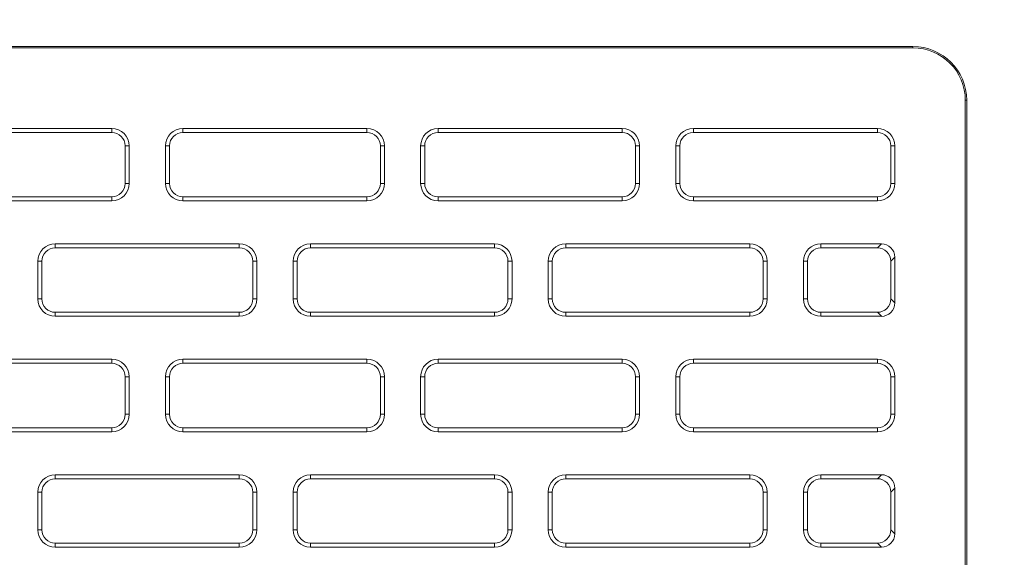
# Model space of a CAD drawing. Header units: millimetres. Extents: x 11 to 1665, y 44 to 957.
# Tile 35 of 69: x 397 to 433, y 863 to 883. Entities that reach past the tile are written whole.
import ezdxf

# ---------------------------------------------------------------- set-up
doc = ezdxf.new("R2010")
doc.units = ezdxf.units.MM
doc.header["$MEASUREMENT"] = 0
doc.layers.get('0').update_dxf_attribs({"lineweight": 25})
doc.styles.add('IPPON', font='isocpeui.ttf', dxfattribs={"height": 20})
doc.styles.get("Standard").update_dxf_attribs({"font": 'isocpeui.ttf'})
doc.dimstyles.new('ISO-25$0', dxfattribs={"dimtxt": 20, "dimasz": 20, "dimexe": 1.25, "dimexo": 0.625, "dimtad": 1, "dimtxsty": 'Standard', "dimcen": 2.5, "dimadec": 0, "dimazin": 0, "dimtfac": 1, "dimtmove": 0, "dimatfit": 3, "dimfxl": 1, "dimarcsym": 0})

# ---------------------------------------------------------------- blocks, each defined once
blk = doc.blocks.new('*D12')
at = {"color": 0, "lineweight": -2, "transparency": 16777216}
for p, q in [((79.786, 875.897), (79.786, 934.458)), ((517.786, 874.24), (517.786, 934.458)), ((99.786, 933.208), (497.786, 933.208))]:
    blk.add_line(p, q, dxfattribs=at)
at = {"color": 0, "transparency": 16777216}
for points in [[(99.786, 936.541), (99.786, 929.874), (79.786, 933.208)], [(497.786, 936.541), (497.786, 929.874), (517.786, 933.208)]]:
    blk.add_solid(points, dxfattribs=at)
at = {"layer": 'Defpoints', "color": 0, "transparency": 16777216}
for p in [(517.786, 933.208), (79.786, 875.272), (517.786, 873.615)]:
    blk.add_point(p, dxfattribs=at)
at = {"color": 0, "transparency": 16777216, "insert": (298.786, 943.833), "char_height": 20, "attachment_point": 5, "style": 'IPPON'}
blk.add_mtext('438', dxfattribs=at)

msp = doc.modelspace()

# ---------------------------------------------------------------- linework, layer by layer
at = {"color": 0, "linetype": 'Continuous', "lineweight": 0, "extrusion": (0, 1, -2.22045e-16)}
for p, q in [((429.786, 882.312), (97.286, 882.312)), ((429.786, 882.26), (97.286, 882.26)), ((429.786, 882.26), (429.786, 882.312)), ((431.733, 880.312), (431.733, 815.312)), ((431.733, 880.312), (431.786, 880.312)), ((431.786, 880.312), (431.786, 815.312)), ((399.961, 879.262), (393.111, 879.262)), ((399.961, 879.112), (399.961, 879.262)), ((409.461, 879.262), (402.611, 879.262)), ((402.611, 879.112), (402.611, 879.262)), ((409.461, 879.112), (409.461, 879.262)), ((418.961, 879.262), (412.111, 879.262)), ((412.111, 879.112), (412.111, 879.262)), ((418.961, 879.112), (418.961, 879.262)), ((428.461, 879.262), (421.611, 879.262)), ((421.611, 879.112), (421.611, 879.262)), ((428.461, 879.112), (428.461, 879.262)), ((399.961, 879.112), (393.111, 879.112)), ((409.461, 879.112), (402.611, 879.112)), ((418.961, 879.112), (412.111, 879.112)), ((428.461, 879.112), (421.611, 879.112)), ((400.461, 877.212), (400.461, 878.612)), ((400.461, 878.612), (400.611, 878.612)), ((400.611, 877.212), (400.611, 878.612)), ((401.961, 878.612), (401.961, 877.212)), ((402.111, 878.612), (401.961, 878.612)), ((402.111, 878.612), (402.111, 877.212)), ((409.961, 877.212), (409.961, 878.612)), ((409.961, 878.612), (410.111, 878.612)), ((410.111, 877.212), (410.111, 878.612)), ((411.461, 878.612), (411.461, 877.212)), ((411.611, 878.612), (411.461, 878.612)), ((411.611, 878.612), (411.611, 877.212)), ((419.461, 878.612), (419.611, 878.612)), ((419.461, 877.212), (419.461, 878.612)), ((419.611, 877.212), (419.611, 878.612)), ((420.961, 878.612), (420.961, 877.212)), ((421.111, 878.612), (420.961, 878.612)), ((421.111, 878.612), (421.111, 877.212)), ((428.961, 878.612), (429.111, 878.612)), ((428.961, 877.212), (428.961, 878.612)), ((429.111, 877.212), (429.111, 878.612)), ((400.461, 877.212), (400.611, 877.212)), ((402.111, 877.212), (401.961, 877.212)), ((409.961, 877.212), (410.111, 877.212)), ((411.611, 877.212), (411.461, 877.212)), ((419.461, 877.212), (419.611, 877.212)), ((421.111, 877.212), (420.961, 877.212)), ((428.961, 877.212), (429.111, 877.212)), ((393.111, 876.712), (399.961, 876.712)), ((399.961, 876.712), (399.961, 876.562)), ((402.611, 876.712), (409.461, 876.712)), ((402.611, 876.712), (402.611, 876.562)), ((409.461, 876.712), (409.461, 876.562)), ((412.111, 876.712), (418.961, 876.712)), ((412.111, 876.712), (412.111, 876.562)), ((418.961, 876.712), (418.961, 876.562)), ((421.611, 876.712), (428.461, 876.712)), ((421.611, 876.712), (421.611, 876.562)), ((428.461, 876.712), (428.461, 876.562)), ((393.111, 876.562), (399.961, 876.562)), ((402.611, 876.562), (409.461, 876.562)), ((412.111, 876.562), (418.961, 876.562)), ((421.611, 876.562), (428.461, 876.562)), ((404.711, 874.962), (397.861, 874.962)), ((397.861, 874.812), (397.861, 874.962)), ((404.711, 874.812), (404.711, 874.962)), ((414.211, 874.962), (407.361, 874.962)), ((407.361, 874.812), (407.361, 874.962)), ((414.211, 874.812), (414.211, 874.962)), ((423.711, 874.962), (416.861, 874.962)), ((416.861, 874.812), (416.861, 874.962)), ((423.711, 874.812), (423.711, 874.962)), ((428.612, 874.962), (426.361, 874.962)), ((426.361, 874.812), (426.361, 874.962)), ((428.612, 874.962), (428.462, 874.812)), ((404.711, 874.812), (397.861, 874.812)), ((414.211, 874.812), (407.361, 874.812)), ((423.711, 874.812), (416.861, 874.812)), ((428.462, 874.812), (426.361, 874.812)), ((397.211, 874.312), (397.211, 872.912)), ((397.361, 874.312), (397.211, 874.312)), ((397.361, 874.312), (397.361, 872.912)), ((405.211, 872.912), (405.211, 874.312)), ((405.211, 874.312), (405.361, 874.312)), ((405.361, 872.912), (405.361, 874.312)), ((406.711, 874.312), (406.711, 872.912)), ((406.861, 874.312), (406.711, 874.312)), ((406.861, 874.312), (406.861, 872.912)), ((414.711, 872.912), (414.711, 874.312)), ((414.711, 874.312), (414.861, 874.312)), ((414.861, 872.912), (414.861, 874.312)), ((416.211, 874.312), (416.211, 872.912)), ((416.361, 874.312), (416.211, 874.312)), ((416.361, 874.312), (416.361, 872.912)), ((424.211, 874.312), (424.361, 874.312)), ((424.211, 872.912), (424.211, 874.312)), ((424.361, 872.912), (424.361, 874.312)), ((425.711, 874.312), (425.711, 872.912)), ((425.861, 874.312), (425.711, 874.312)), ((425.861, 874.312), (425.861, 872.912)), ((429.111, 874.463), (428.961, 874.313)), ((428.961, 874.313), (428.961, 872.911)), ((429.111, 874.463), (429.111, 872.761)), ((397.361, 872.912), (397.211, 872.912)), ((405.211, 872.912), (405.361, 872.912)), ((406.861, 872.912), (406.711, 872.912)), ((414.711, 872.912), (414.861, 872.912)), ((416.361, 872.912), (416.211, 872.912)), ((424.211, 872.912), (424.361, 872.912)), ((425.861, 872.912), (425.711, 872.912)), ((428.961, 872.911), (429.111, 872.761)), ((397.861, 872.412), (404.711, 872.412)), ((397.861, 872.412), (397.861, 872.262)), ((404.711, 872.412), (404.711, 872.262)), ((407.361, 872.412), (414.211, 872.412)), ((407.361, 872.412), (407.361, 872.262)), ((414.211, 872.412), (414.211, 872.262)), ((416.861, 872.412), (423.711, 872.412)), ((416.861, 872.412), (416.861, 872.262)), ((423.711, 872.412), (423.711, 872.262)), ((426.361, 872.412), (428.462, 872.412)), ((426.361, 872.412), (426.361, 872.262)), ((428.462, 872.412), (428.612, 872.262)), ((397.861, 872.262), (404.711, 872.262)), ((407.361, 872.262), (414.211, 872.262)), ((416.861, 872.262), (423.711, 872.262)), ((426.361, 872.262), (428.612, 872.262)), ((399.961, 870.662), (393.111, 870.662)), ((399.961, 870.512), (393.111, 870.512)), ((399.961, 870.512), (399.961, 870.662)), ((409.461, 870.662), (402.611, 870.662)), ((402.611, 870.512), (402.611, 870.662)), ((409.461, 870.512), (402.611, 870.512)), ((409.461, 870.512), (409.461, 870.662)), ((418.961, 870.662), (412.111, 870.662)), ((412.111, 870.512), (412.111, 870.662)), ((418.961, 870.512), (412.111, 870.512)), ((418.961, 870.512), (418.961, 870.662)), ((428.461, 870.662), (421.611, 870.662)), ((421.611, 870.512), (421.611, 870.662)), ((428.461, 870.512), (421.611, 870.512)), ((428.461, 870.512), (428.461, 870.662)), ((400.461, 868.612), (400.461, 870.012)), ((400.461, 870.012), (400.611, 870.012)), ((400.611, 868.612), (400.611, 870.012)), ((401.961, 870.012), (401.961, 868.612)), ((402.111, 870.012), (401.961, 870.012)), ((402.111, 870.012), (402.111, 868.612)), ((409.961, 868.612), (409.961, 870.012)), ((409.961, 870.012), (410.111, 870.012)), ((410.111, 868.612), (410.111, 870.012)), ((411.461, 870.012), (411.461, 868.612)), ((411.611, 870.012), (411.461, 870.012)), ((411.611, 870.012), (411.611, 868.612)), ((419.461, 870.012), (419.611, 870.012)), ((419.461, 868.612), (419.461, 870.012)), ((419.611, 868.612), (419.611, 870.012)), ((420.961, 870.012), (420.961, 868.612)), ((421.111, 870.012), (420.961, 870.012)), ((421.111, 870.012), (421.111, 868.612)), ((428.961, 870.012), (429.111, 870.012)), ((428.961, 868.612), (428.961, 870.012)), ((429.111, 868.612), (429.111, 870.012)), ((400.461, 868.612), (400.611, 868.612)), ((402.111, 868.612), (401.961, 868.612)), ((409.961, 868.612), (410.111, 868.612)), ((411.611, 868.612), (411.461, 868.612)), ((419.461, 868.612), (419.611, 868.612)), ((421.111, 868.612), (420.961, 868.612)), ((428.961, 868.612), (429.111, 868.612)), ((393.111, 868.112), (399.961, 868.112)), ((393.111, 867.962), (399.961, 867.962)), ((399.961, 868.112), (399.961, 867.962)), ((402.611, 868.112), (409.461, 868.112)), ((402.611, 868.112), (402.611, 867.962)), ((402.611, 867.962), (409.461, 867.962)), ((409.461, 868.112), (409.461, 867.962)), ((412.111, 868.112), (418.961, 868.112)), ((412.111, 868.112), (412.111, 867.962)), ((412.111, 867.962), (418.961, 867.962)), ((418.961, 868.112), (418.961, 867.962)), ((421.611, 868.112), (428.461, 868.112)), ((421.611, 868.112), (421.611, 867.962)), ((421.611, 867.962), (428.461, 867.962)), ((428.461, 868.112), (428.461, 867.962)), ((404.711, 866.362), (397.861, 866.362)), ((397.861, 866.212), (397.861, 866.362)), ((404.711, 866.212), (397.861, 866.212)), ((404.711, 866.212), (404.711, 866.362)), ((414.211, 866.362), (407.361, 866.362)), ((407.361, 866.212), (407.361, 866.362)), ((414.211, 866.212), (407.361, 866.212)), ((414.211, 866.212), (414.211, 866.362)), ((423.711, 866.362), (416.861, 866.362)), ((416.861, 866.212), (416.861, 866.362)), ((423.711, 866.212), (416.861, 866.212)), ((423.711, 866.212), (423.711, 866.362)), ((428.612, 866.362), (426.361, 866.362)), ((426.361, 866.212), (426.361, 866.362)), ((428.462, 866.212), (426.361, 866.212)), ((428.612, 866.362), (428.462, 866.212)), ((397.211, 865.712), (397.211, 864.312)), ((397.361, 865.712), (397.211, 865.712)), ((397.361, 865.712), (397.361, 864.312)), ((405.211, 864.312), (405.211, 865.712)), ((405.211, 865.712), (405.361, 865.712)), ((405.361, 864.312), (405.361, 865.712)), ((406.711, 865.712), (406.711, 864.312)), ((406.861, 865.712), (406.711, 865.712)), ((406.861, 865.712), (406.861, 864.312)), ((414.711, 864.312), (414.711, 865.712)), ((414.711, 865.712), (414.861, 865.712)), ((414.861, 864.312), (414.861, 865.712)), ((416.211, 865.712), (416.211, 864.312)), ((416.361, 865.712), (416.211, 865.712)), ((416.361, 865.712), (416.361, 864.312)), ((424.211, 865.712), (424.361, 865.712)), ((424.211, 864.312), (424.211, 865.712)), ((424.361, 864.312), (424.361, 865.712)), ((425.711, 865.712), (425.711, 864.312)), ((425.861, 865.712), (425.711, 865.712)), ((425.861, 865.712), (425.861, 864.312)), ((429.111, 865.863), (428.961, 865.713)), ((428.961, 865.713), (428.961, 864.311)), ((429.111, 865.863), (429.111, 864.161)), ((397.361, 864.312), (397.211, 864.312)), ((405.211, 864.312), (405.361, 864.312)), ((406.861, 864.312), (406.711, 864.312)), ((414.711, 864.312), (414.861, 864.312)), ((416.361, 864.312), (416.211, 864.312)), ((424.211, 864.312), (424.361, 864.312)), ((425.861, 864.312), (425.711, 864.312)), ((428.961, 864.311), (429.111, 864.161)), ((397.861, 863.812), (404.711, 863.812)), ((397.861, 863.812), (397.861, 863.662)), ((397.861, 863.662), (404.711, 863.662)), ((404.711, 863.812), (404.711, 863.662)), ((407.361, 863.812), (414.211, 863.812)), ((407.361, 863.812), (407.361, 863.662)), ((407.361, 863.662), (414.211, 863.662)), ((414.211, 863.812), (414.211, 863.662)), ((416.861, 863.812), (423.711, 863.812)), ((416.861, 863.812), (416.861, 863.662)), ((416.861, 863.662), (423.711, 863.662)), ((423.711, 863.812), (423.711, 863.662)), ((426.361, 863.812), (428.462, 863.812)), ((426.361, 863.812), (426.361, 863.662)), ((426.361, 863.662), (428.612, 863.662)), ((428.462, 863.812), (428.612, 863.662))]:
    msp.add_line(p, q, dxfattribs=at)
at = {"color": 0, "linetype": 'Continuous', "lineweight": 0}
for centre, radius, start, end in [((429.786, 880.312), 2, 0, 90), ((399.961, 878.612), 0.65, 0, 90), ((402.611, 878.612), 0.65, 90, 180), ((409.461, 878.612), 0.65, 0, 90), ((412.111, 878.612), 0.65, 90, 180), ((418.961, 878.612), 0.65, 0, 90), ((421.611, 878.612), 0.65, 90, 180), ((428.461, 878.612), 0.65, 0, 90), ((399.961, 878.612), 0.5, 0, 90), ((402.611, 878.612), 0.5, 90, 180), ((409.461, 878.612), 0.5, 0, 90), ((412.111, 878.612), 0.5, 90, 180), ((418.961, 878.612), 0.5, 0, 90), ((421.611, 878.612), 0.5, 90, 180), ((428.461, 878.612), 0.5, 0, 90), ((399.961, 877.212), 0.65, 270, 0), ((399.961, 877.212), 0.5, 270, 0), ((402.611, 877.212), 0.65, 180, 270), ((402.611, 877.212), 0.5, 180, 270), ((409.461, 877.212), 0.65, 270, 0), ((409.461, 877.212), 0.5, 270, 0), ((412.111, 877.212), 0.65, 180, 270), ((412.111, 877.212), 0.5, 180, 270), ((418.961, 877.212), 0.65, 270, 0), ((418.961, 877.212), 0.5, 270, 0), ((421.611, 877.212), 0.65, 180, 270), ((421.611, 877.212), 0.5, 180, 270), ((428.461, 877.212), 0.65, 270, 360), ((428.461, 877.212), 0.5, 270, 0), ((397.861, 874.312), 0.65, 90, 180), ((404.711, 874.312), 0.65, 0, 90), ((407.361, 874.312), 0.65, 90, 180), ((414.211, 874.312), 0.65, 0, 90), ((416.861, 874.312), 0.65, 90, 180), ((423.711, 874.312), 0.65, 0, 90), ((426.361, 874.312), 0.65, 90, 180), ((397.861, 874.312), 0.5, 90, 180), ((404.711, 874.312), 0.5, 0, 90), ((407.361, 874.312), 0.5, 90, 180), ((414.211, 874.312), 0.5, 0, 90), ((416.861, 874.312), 0.5, 90, 180), ((423.711, 874.312), 0.5, 0, 90), ((426.361, 874.312), 0.5, 90, 180), ((397.861, 872.912), 0.65, 180, 270), ((397.861, 872.912), 0.5, 180, 270), ((404.711, 872.912), 0.65, 270, 0), ((404.711, 872.912), 0.5, 270, 0), ((407.361, 872.912), 0.65, 180, 270), ((407.361, 872.912), 0.5, 180, 270), ((414.211, 872.912), 0.65, 270, 0), ((414.211, 872.912), 0.5, 270, 0), ((416.861, 872.912), 0.65, 180, 270), ((416.861, 872.912), 0.5, 180, 270), ((423.711, 872.912), 0.65, 270, 0), ((423.711, 872.912), 0.5, 270, 0), ((426.361, 872.912), 0.65, 180, 270), ((426.361, 872.912), 0.5, 180, 270), ((399.961, 870.012), 0.65, 0, 90), ((399.961, 870.012), 0.5, 0, 90), ((402.611, 870.012), 0.65, 90, 180), ((402.611, 870.012), 0.5, 90, 180), ((409.461, 870.012), 0.65, 0, 90), ((409.461, 870.012), 0.5, 0, 90), ((412.111, 870.012), 0.65, 90, 180), ((412.111, 870.012), 0.5, 90, 180), ((418.961, 870.012), 0.65, 0, 90), ((418.961, 870.012), 0.5, 0, 90), ((421.611, 870.012), 0.65, 90, 180), ((421.611, 870.012), 0.5, 90, 180), ((428.461, 870.012), 0.65, 0, 90), ((428.461, 870.012), 0.5, 0, 90), ((399.961, 868.612), 0.65, 270, 0), ((399.961, 868.612), 0.5, 270, 0), ((402.611, 868.612), 0.65, 180, 270), ((402.611, 868.612), 0.5, 180, 270), ((409.461, 868.612), 0.65, 270, 0), ((409.461, 868.612), 0.5, 270, 0), ((412.111, 868.612), 0.65, 180, 270), ((412.111, 868.612), 0.5, 180, 270), ((418.961, 868.612), 0.65, 270, 0), ((418.961, 868.612), 0.5, 270, 0), ((421.611, 868.612), 0.65, 180, 270), ((421.611, 868.612), 0.5, 180, 270), ((428.461, 868.612), 0.65, 270, 360), ((428.461, 868.612), 0.5, 270, 0), ((397.861, 865.712), 0.65, 90, 180), ((397.861, 865.712), 0.5, 90, 180), ((404.711, 865.712), 0.65, 0, 90), ((404.711, 865.712), 0.5, 0, 90), ((407.361, 865.712), 0.65, 90, 180), ((407.361, 865.712), 0.5, 90, 180), ((414.211, 865.712), 0.65, 0, 90), ((414.211, 865.712), 0.5, 0, 90), ((416.861, 865.712), 0.65, 90, 180), ((416.861, 865.712), 0.5, 90, 180), ((423.711, 865.712), 0.65, 0, 90), ((423.711, 865.712), 0.5, 0, 90), ((426.361, 865.712), 0.65, 90, 180), ((426.361, 865.712), 0.5, 90, 180), ((397.861, 864.312), 0.65, 180, 270), ((397.861, 864.312), 0.5, 180, 270), ((404.711, 864.312), 0.65, 270, 0), ((404.711, 864.312), 0.5, 270, 0), ((407.361, 864.312), 0.65, 180, 270), ((407.361, 864.312), 0.5, 180, 270), ((414.211, 864.312), 0.65, 270, 0), ((414.211, 864.312), 0.5, 270, 0), ((416.861, 864.312), 0.65, 180, 270), ((416.861, 864.312), 0.5, 180, 270), ((423.711, 864.312), 0.65, 270, 0), ((423.711, 864.312), 0.5, 270, 0), ((426.361, 864.312), 0.65, 180, 270), ((426.361, 864.312), 0.5, 180, 270)]:
    msp.add_arc(centre, radius, start, end, dxfattribs=at)
at = {"color": 0, "linetype": 'Continuous', "lineweight": 0, "extrusion": (0, -2.22045e-16, -1)}
msp.add_arc((-429.786, 880.312), 1.948, 90, 180, dxfattribs=at)
at = {"color": 0, "linetype": 'Continuous', "lineweight": 0, "extrusion": (4.93038e-32, -2.22045e-16, -1)}
for centre in [(428.609, 874.461), (428.609, 865.861)]:
    msp.add_ellipse(centre, major_axis=(0.356, 0.356), ratio=0.994422, start_param=-0.782601, end_param=0.782601, dxfattribs=at)
at = {"color": 0, "linetype": 'Continuous', "lineweight": 0}
for centre, major_axis in [((428.459, 874.311), (0.356, 0.356)), ((428.459, 872.913), (0.356, -0.356)), ((428.459, 865.711), (0.356, 0.356)), ((428.459, 864.313), (0.356, -0.356))]:
    msp.add_ellipse(centre, major_axis=major_axis, ratio=0.994422, start_param=-0.782601, end_param=0.782601, dxfattribs=at)
at = {"color": 0, "linetype": 'Continuous', "lineweight": 0, "extrusion": (-4.93038e-32, -2.22045e-16, -1)}
for centre in [(428.609, 872.763), (428.609, 864.163)]:
    msp.add_ellipse(centre, major_axis=(0.356, -0.356), ratio=0.994422, start_param=-0.782601, end_param=0.782601, dxfattribs=at)

# ---------------------------------------------------------------- dimensions: what is measured, and where the dimension line sits
dim = msp.add_linear_dim(base=(517.786, 933.208), p1=(79.786, 875.272), p2=(517.786, 873.615), dimstyle='ISO-25$0', override={"dimtxsty": 'IPPON'})
dim.commit()
dim.dimension.update_dxf_attribs({"geometry": '*D12', "text_midpoint": (298.786, 933.208), "dimtype": 160})

doc.saveas('drawing.dxf')
